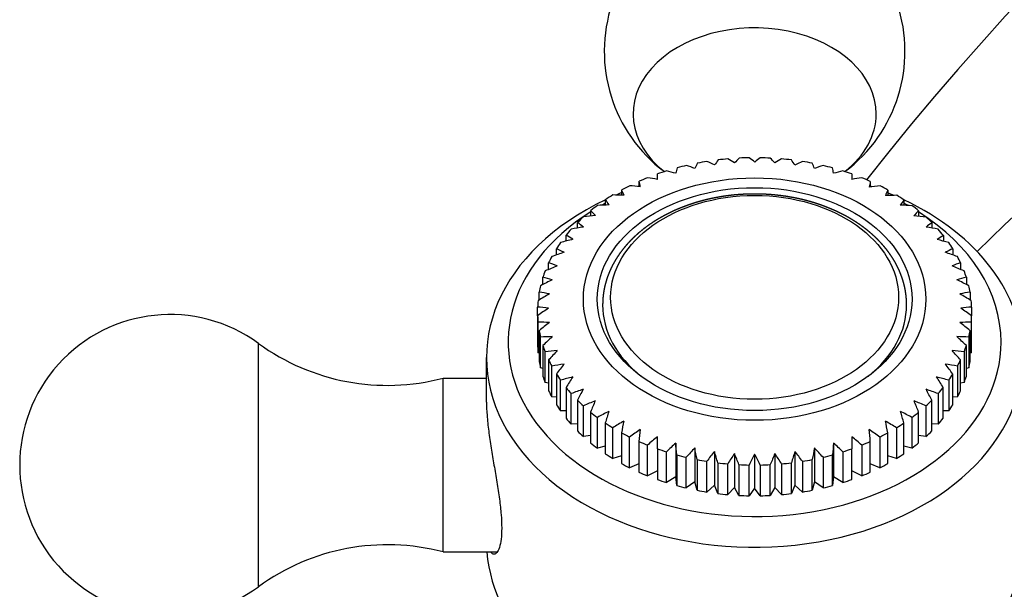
# Model space of a CAD drawing. Header units: millimetres. Extents: x -0.034 to 0.104, y -0.006 to 0.124.
import ezdxf

# ---------------------------------------------------------------- set-up
doc = ezdxf.new("R2010")
doc.units = ezdxf.units.MM
doc.layers.add('BLOCKS', color=3, linetype='Continuous')

msp = doc.modelspace()

# ---------------------------------------------------------------- linework, layer by layer
at = {"layer": 'BLOCKS'}
for p, q in [((-0.004526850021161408, 0.0732565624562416), (-0.004526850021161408, 0.07350332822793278)), ((0.0044296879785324, 0.07350332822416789), (0.0044296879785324, 0.07325306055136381)), ((-0.00536588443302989, 0.07292139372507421), (-0.00536588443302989, 0.07316952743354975)), ((0.005279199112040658, 0.07316486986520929), (0.005279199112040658, 0.07290761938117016)), ((-0.006170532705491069, 0.07252712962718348), (-0.006170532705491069, 0.07277208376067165)), ((0.006083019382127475, 0.07276679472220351), (0.006083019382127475, 0.07251329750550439)), ((-0.006916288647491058, 0.07207519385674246), (-0.006916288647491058, 0.07232071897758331)), ((0.00682778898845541, 0.0723149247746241), (0.00682778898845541, 0.07206126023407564)), ((-0.007595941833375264, 0.07157032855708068), (-0.007595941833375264, 0.07181976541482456)), ((0.007506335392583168, 0.07181361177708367), (0.007506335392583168, 0.07155629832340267)), ((-0.008202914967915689, 0.07101754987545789), (-0.008202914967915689, 0.07127403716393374)), ((0.008112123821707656, 0.07126768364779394), (0.008112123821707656, 0.07101564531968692)), ((-0.00873132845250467, 0.07041677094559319), (-0.00873132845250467, 0.07068878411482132)), ((0.008651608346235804, 0.07066710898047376), (0.008651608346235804, 0.07041217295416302)), ((-0.00918000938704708, 0.069776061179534), (-0.00918000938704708, 0.07006339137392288)), ((0.009082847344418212, 0.07006339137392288), (0.009082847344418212, 0.0697760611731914)), ((-0.00953559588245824, 0.0691103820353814), (-0.00953559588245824, 0.06941662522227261)), ((0.009438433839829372, 0.06941662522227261), (0.009438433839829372, 0.06911038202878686)), ((-0.009799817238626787, 0.06841873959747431), (-0.009799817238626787, 0.06874832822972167)), ((0.00970265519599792, 0.06874832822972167), (0.00970265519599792, 0.06841873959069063)), ((-0.009969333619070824, 0.06770718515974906), (-0.009969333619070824, 0.0680693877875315)), ((0.009872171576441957, 0.0680693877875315), (0.009872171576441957, 0.06770718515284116)), ((-0.01004453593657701, 0.0669798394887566), (-0.01004453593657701, 0.0673820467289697)), ((0.00994737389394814, 0.0673820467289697), (0.00994737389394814, 0.06697983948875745)), ((-0.01004453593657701, 0.06697983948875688), (-0.01004453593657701, 0.06556562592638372)), ((-0.01002427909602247, 0.06527405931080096), (-0.01002427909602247, 0.06668827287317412)), ((0.009927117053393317, 0.06668827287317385), (0.009927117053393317, 0.06527405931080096)), ((0.00994737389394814, 0.06556562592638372), (0.00994737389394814, 0.06697983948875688)), ((-0.009969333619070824, 0.06629249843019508), (-0.009969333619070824, 0.06487828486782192)), ((0.009872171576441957, 0.06487828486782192), (0.009872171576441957, 0.06629249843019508)), ((-0.009907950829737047, 0.06458503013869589), (-0.009907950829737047, 0.06599924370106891)), ((0.009810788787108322, 0.06599924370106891), (0.009810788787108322, 0.06458503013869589)), ((-0.02289858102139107, 0.05451076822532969), (-0.02289858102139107, 0.0657089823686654)), ((-0.009799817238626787, 0.06561355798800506), (-0.009799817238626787, 0.06419934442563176)), ((-0.009696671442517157, 0.0639073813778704), (-0.009696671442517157, 0.06532159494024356)), ((0.009599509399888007, 0.06532159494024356), (0.009599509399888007, 0.0639073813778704)), ((0.00970265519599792, 0.06419934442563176), (0.00970265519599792, 0.06561355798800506)), ((-0.0123985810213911, 0.0630090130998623), (-0.0123985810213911, 0.0650596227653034)), ((-0.009969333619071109, 0.06525659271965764), (-0.01002427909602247, 0.06527405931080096)), ((-0.00953559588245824, 0.06494526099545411), (-0.00953559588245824, 0.0635310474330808)), ((0.009438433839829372, 0.06353104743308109), (0.009438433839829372, 0.06494526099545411)), ((0.009927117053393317, 0.06527405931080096), (0.009872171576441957, 0.06525659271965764)), ((-0.009799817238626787, 0.064559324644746), (-0.009907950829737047, 0.06458503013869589)), ((-0.009392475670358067, 0.06324763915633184), (-0.009392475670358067, 0.06466185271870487)), ((0.0092953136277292, 0.06466185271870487), (0.0092953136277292, 0.06324763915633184)), ((0.009810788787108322, 0.06458503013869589), (0.00970265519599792, 0.064559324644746)), ((-0.01439858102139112, 0.06410987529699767), (-0.01239858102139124, 0.06410987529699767)), ((-0.01439858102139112, 0.05610987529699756), (-0.01439858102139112, 0.06410987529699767)), ((-0.00918000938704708, 0.06429849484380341), (-0.00918000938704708, 0.06288428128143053)), ((-0.008989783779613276, 0.06260011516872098), (-0.008989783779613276, 0.06401432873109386)), ((0.008892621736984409, 0.06401432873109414), (0.008892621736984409, 0.06260011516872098)), ((0.009082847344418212, 0.06288428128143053), (0.009082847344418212, 0.06429849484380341)), ((-0.00953559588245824, 0.06388117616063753), (-0.009696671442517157, 0.0639073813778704)), ((-0.008736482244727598, 0.06367948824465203), (-0.008736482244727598, 0.06226527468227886)), ((0.008639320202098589, 0.06226527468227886), (0.008639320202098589, 0.06367948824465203)), ((0.009599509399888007, 0.0639073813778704), (0.009438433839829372, 0.06388117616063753)), ((-0.00918000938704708, 0.06322830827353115), (-0.009392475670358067, 0.06324763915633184)), ((-0.008497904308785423, 0.06198460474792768), (-0.008497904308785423, 0.06339881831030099)), ((-0.00820928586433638, 0.06309420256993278), (-0.00820928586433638, 0.06167998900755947)), ((0.008112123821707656, 0.06167998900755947), (0.008112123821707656, 0.06309420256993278)), ((0.008400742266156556, 0.06339881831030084), (0.008400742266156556, 0.06198460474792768)), ((0.0092953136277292, 0.06324763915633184), (0.009082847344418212, 0.06322830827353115)), ((-0.008736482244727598, 0.06260011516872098), (-0.008989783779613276, 0.06260011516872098)), ((-0.007932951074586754, 0.06141720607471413), (-0.007932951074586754, 0.0628314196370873)), ((0.00783578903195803, 0.0628314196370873), (0.00783578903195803, 0.06141720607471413)), ((0.008892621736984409, 0.06260011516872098), (0.008639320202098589, 0.06260011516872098)), ((-0.007603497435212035, 0.0625482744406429), (-0.007603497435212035, 0.06113406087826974)), ((-0.007292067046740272, 0.06089169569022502), (-0.007292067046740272, 0.06230590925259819)), ((0.007194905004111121, 0.06230590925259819), (0.007194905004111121, 0.06089169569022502)), ((0.007506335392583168, 0.06113406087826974), (0.007506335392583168, 0.0625482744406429)), ((-0.00820928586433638, 0.0620108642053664), (-0.008497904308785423, 0.06198460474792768)), ((-0.006924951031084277, 0.06204696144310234), (-0.006924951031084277, 0.06063274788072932)), ((-0.00658142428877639, 0.06041313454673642), (-0.00658142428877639, 0.06182734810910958)), ((0.006484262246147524, 0.06182734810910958), (0.006484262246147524, 0.06041313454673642)), ((0.00682778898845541, 0.06063274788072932), (0.00682778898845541, 0.06204696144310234)), ((0.008400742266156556, 0.06198460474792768), (0.008112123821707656, 0.0620108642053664)), ((-0.007603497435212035, 0.06147080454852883), (-0.007932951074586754, 0.06141720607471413)), ((-0.006180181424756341, 0.06159509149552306), (-0.006180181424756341, 0.06018087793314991)), ((-0.005807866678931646, 0.05998613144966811), (-0.005807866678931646, 0.06140034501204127)), ((-0.004526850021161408, 0.06085855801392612), (-0.004526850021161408, 0.06140442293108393)), ((0.004429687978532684, 0.06140442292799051), (0.004429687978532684, 0.06085855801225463)), ((0.005710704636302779, 0.06140034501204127), (0.005710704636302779, 0.05998613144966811)), ((0.006083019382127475, 0.06018087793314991), (0.006083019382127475, 0.06159509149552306)), ((0.00783578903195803, 0.06141720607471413), (0.007506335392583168, 0.06147080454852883)), ((-0.006924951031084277, 0.06097896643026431), (-0.007292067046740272, 0.06089169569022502)), ((-0.005376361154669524, 0.06119701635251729), (-0.005376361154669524, 0.05978280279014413)), ((-0.004984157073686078, 0.05961692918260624), (-0.004984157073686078, 0.06103114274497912)), ((-0.004526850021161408, 0.06085855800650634), (-0.004526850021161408, 0.05944434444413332)), ((-0.003684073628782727, 0.06112256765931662), (-0.003684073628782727, 0.05956055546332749)), ((-0.002806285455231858, 0.06090048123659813), (-0.002806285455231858, 0.05933846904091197)), ((0.002709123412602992, 0.06090048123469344), (0.002709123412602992, 0.05933846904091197)), ((0.00358691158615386, 0.06112256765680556), (0.00358691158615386, 0.05956055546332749)), ((0.0044296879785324, 0.05944434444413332), (0.0044296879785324, 0.06085855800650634)), ((0.004886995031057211, 0.06103114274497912), (0.004886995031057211, 0.05961692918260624)), ((0.005279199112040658, 0.05978280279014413), (0.005279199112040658, 0.06119701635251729)), ((0.007194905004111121, 0.06089169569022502), (0.00682778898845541, 0.06097896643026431)), ((-0.006180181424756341, 0.06054068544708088), (-0.00658142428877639, 0.06041313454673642)), ((-0.004113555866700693, 0.05930623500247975), (-0.004113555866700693, 0.06072044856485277)), ((-0.003634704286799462, 0.06058019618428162), (-0.003634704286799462, 0.0591659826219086)), ((-0.003198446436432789, 0.05905560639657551), (-0.003198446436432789, 0.06046981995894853)), ((-0.00270245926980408, 0.06036343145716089), (-0.00270245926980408, 0.05894921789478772)), ((-0.001901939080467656, 0.06074030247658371), (-0.001901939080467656, 0.05917829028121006)), ((-0.0009797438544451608, 0.06064357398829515), (-0.0009797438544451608, 0.05908156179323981)), ((-4.858102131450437e-05, 0.06061122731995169), (-4.858102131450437e-05, 0.0590492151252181)), ((0.0008825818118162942, 0.06064357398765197), (0.0008825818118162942, 0.05908156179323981)), ((0.00180477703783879, 0.06074030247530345), (0.00180477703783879, 0.05917829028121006)), ((0.00260529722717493, 0.05894921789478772), (0.00260529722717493, 0.06036343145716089)), ((0.003101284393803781, 0.06046981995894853), (0.003101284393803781, 0.05905560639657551)), ((0.003537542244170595, 0.0591659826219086), (0.003537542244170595, 0.06058019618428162)), ((0.004016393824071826, 0.06072044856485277), (0.004016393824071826, 0.05930623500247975)), ((0.006484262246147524, 0.06041313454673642), (0.006083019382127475, 0.06054068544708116)), ((-0.005376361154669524, 0.060161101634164), (-0.005807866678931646, 0.05998613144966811)), ((-0.002253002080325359, 0.05886960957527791), (-0.002253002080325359, 0.06028382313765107)), ((-0.001744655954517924, 0.06021232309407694), (-0.001744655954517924, 0.05879810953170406)), ((-0.001286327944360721, 0.05875003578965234), (-0.001286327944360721, 0.06016424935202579)), ((-0.0007705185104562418, 0.06012832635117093), (-0.0007705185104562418, 0.05871411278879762)), ((-0.0003077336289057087, 0.05869803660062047), (-0.0003077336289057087, 0.06011225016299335)), ((0.000210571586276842, 0.06011225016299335), (0.000210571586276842, 0.05869803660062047)), ((0.0006733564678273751, 0.05871411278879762), (0.0006733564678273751, 0.06012832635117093)), ((0.001189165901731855, 0.06016424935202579), (0.001189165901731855, 0.05875003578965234)), ((0.001647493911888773, 0.05879810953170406), (0.001647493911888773, 0.06021232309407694)), ((0.002155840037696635, 0.06028382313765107), (0.002155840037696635, 0.05886960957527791)), ((0.005710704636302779, 0.05998613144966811), (0.005279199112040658, 0.060161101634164)), ((-0.004526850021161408, 0.05984241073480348), (-0.004984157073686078, 0.05961692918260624)), ((-0.003684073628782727, 0.05956055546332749), (-0.004113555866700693, 0.05930623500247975)), ((-0.003634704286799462, 0.0591659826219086), (-0.003684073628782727, 0.05956055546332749)), ((0.00358691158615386, 0.05956055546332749), (0.003537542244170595, 0.0591659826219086)), ((0.004016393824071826, 0.05930623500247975), (0.00358691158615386, 0.05956055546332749)), ((0.004886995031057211, 0.05961692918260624), (0.0044296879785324, 0.05984241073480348)), ((-0.002806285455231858, 0.05933846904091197), (-0.003198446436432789, 0.05905560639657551)), ((-0.00270245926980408, 0.05894921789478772), (-0.002806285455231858, 0.05933846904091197)), ((-0.001901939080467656, 0.05917829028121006), (-0.002253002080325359, 0.05886960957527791)), ((-0.001744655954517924, 0.05879810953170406), (-0.001901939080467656, 0.05917829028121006)), ((-0.0009797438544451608, 0.05908156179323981), (-0.001286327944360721, 0.05875003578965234)), ((-0.0007705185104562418, 0.05871411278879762), (-0.0009797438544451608, 0.05908156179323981)), ((-4.858102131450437e-05, 0.0590492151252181), (-0.0003077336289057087, 0.05869803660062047)), ((0.000210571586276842, 0.05869803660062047), (-4.858102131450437e-05, 0.0590492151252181)), ((0.0008825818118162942, 0.05908156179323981), (0.0006733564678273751, 0.05871411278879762)), ((0.001189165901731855, 0.05875003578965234), (0.0008825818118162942, 0.05908156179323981)), ((0.00180477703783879, 0.05917829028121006), (0.001647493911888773, 0.05879810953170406)), ((0.002155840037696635, 0.05886960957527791), (0.00180477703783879, 0.05917829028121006)), ((0.002709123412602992, 0.05933846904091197), (0.00260529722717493, 0.05894921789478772)), ((0.003101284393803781, 0.05905560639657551), (0.002709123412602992, 0.05933846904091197)), ((-0.01439858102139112, 0.05610987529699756), (-0.01190258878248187, 0.05610987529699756))]:
    msp.add_line(p, q, dxfattribs=at)
for centre, radius, start, end in [((0.1126072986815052, -0.01168055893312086), 0.137, 98.05336427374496, 141.6933646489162), ((0.07678115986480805, 0.002064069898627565), 0.09507942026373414, 100.6685524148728, 134.4514175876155), ((-4.858102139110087e-05, 0.07914872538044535), 0.006924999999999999, 306.9085593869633, 233.0914406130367), ((-0.02697358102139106, 0.06010987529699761), 0.006925, 53.95307380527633, 306.0469261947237), ((-0.01696414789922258, 0.0738629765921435), 0.01008489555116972, 233.9530738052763, 284.7378557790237), ((-0.01696414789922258, 0.04635677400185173), 0.01008489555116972, 75.26214422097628, 126.0469261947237)]:
    msp.add_arc(centre, radius, start, end, dxfattribs=at)
for centre, major_axis, ratio, start_param, end_param in [((-4.858102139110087e-05, 0.07626726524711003), (-0.005599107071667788, -4.885760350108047e-18), 0.7071067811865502, 3.141592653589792, 7.017969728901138), ((-4.858102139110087e-05, 0.07626726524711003), (-0.005599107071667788, -4.885760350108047e-18), 0.7071067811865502, 2.406808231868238, 3.141592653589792), ((-0.00435660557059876, 0.051337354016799), (-0.003291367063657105, -0.02467909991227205), 0.1310559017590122, 3.566399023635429, 3.59055543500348), ((-4.858102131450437e-05, 0.06718094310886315), (-0.01, -1.745192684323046e-17), 0.7071067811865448, 4.933696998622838, 4.979785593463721), ((0.003382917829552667, 0.0527141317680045), (-0.01230562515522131, 0.02164004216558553), 0.4431336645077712, 5.719202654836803, 5.743335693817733), ((-0.004256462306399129, 0.05163322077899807), (-0.005043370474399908, -0.02438141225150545), 0.1985325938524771, 3.57818731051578, 3.602293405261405), ((-4.858102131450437e-05, 0.06718094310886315), (-0.01, -1.745192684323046e-17), 0.7071067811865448, 4.835451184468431, 4.881638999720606), ((0.003637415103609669, 0.05246715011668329), (-0.010447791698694, 0.0225955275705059), 0.3869896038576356, 5.754134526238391, 5.778216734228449), ((-0.004115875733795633, 0.05192076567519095), (-0.006817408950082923, -0.02394595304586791), 0.2640973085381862, 3.595195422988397, 3.619250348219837), ((-4.858102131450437e-05, 0.06718094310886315), (-0.01, -1.745192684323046e-17), 0.7071067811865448, 4.737215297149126, 4.783503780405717), ((0.003856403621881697, 0.05220365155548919), (-0.008617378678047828, 0.02335487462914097), 0.3271186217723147, 5.783159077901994, 5.806679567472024), ((-0.003944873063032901, 0.05220044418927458), (-0.008617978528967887, -0.02335650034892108), 0.3271186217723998, 3.617918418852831, 3.641425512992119), ((-4.858102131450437e-05, 0.06718094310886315), (-0.01, -1.745192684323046e-17), 0.7071067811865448, 4.640132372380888, 4.6864708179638), ((0.004028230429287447, 0.05192347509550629), (-0.006816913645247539, 0.02394421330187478), 0.2640973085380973, 5.805377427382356, 5.829394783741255), ((-0.003726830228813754, 0.05246356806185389), (-0.01044847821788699, -0.02259701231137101), 0.3869896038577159, 3.646391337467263, 3.67040869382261), ((-4.858102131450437e-05, 0.06718094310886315), (-0.01, -1.745192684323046e-17), 0.7071067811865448, 4.541957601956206, 4.588296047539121), ((0.004169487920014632, 0.05163532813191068), (-0.005042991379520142, 0.02437957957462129), 0.1985325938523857, 5.822379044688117, 5.84639640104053), ((-0.003473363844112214, 0.05271031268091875), (-0.01230637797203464, -0.02164136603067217), 0.4431336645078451, 3.681284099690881, 3.705301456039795), ((-4.858102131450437e-05, 0.06718094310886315), (-0.01, -1.745192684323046e-17), 0.7071067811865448, 4.443782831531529, 4.490121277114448), ((0.004270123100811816, 0.05133877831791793), (-0.003291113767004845, 0.02467720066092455), 0.1310559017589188, 5.834162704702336, 5.858180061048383), ((-4.858102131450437e-05, 0.06718094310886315), (-0.01, -1.745192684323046e-17), 0.7071067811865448, 5.130215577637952, 5.17672240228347), ((0.002777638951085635, 0.05314918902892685), (-0.01606061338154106, 0.01902077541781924), 0.5421193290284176, 5.627917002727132, 5.652147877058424), ((-0.004415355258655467, 0.05103599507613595), (-0.001554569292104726, -0.02484905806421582), 0.06231706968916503, 3.559607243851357, 3.583812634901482), ((-4.858102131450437e-05, 0.06718094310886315), (-0.01, -1.745192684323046e-17), 0.7071067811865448, 5.031952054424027, 5.077943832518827), ((0.003095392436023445, 0.05294221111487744), (-0.01418242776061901, 0.02045934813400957), 0.4950101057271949, 5.67731498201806, 5.701497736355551), ((-0.003186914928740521, 0.05293830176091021), (-0.01418322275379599, -0.02046049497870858), 0.4950101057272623, 3.723135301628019, 3.747152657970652), ((-4.858102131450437e-05, 0.06718094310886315), (-0.01, -1.745192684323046e-17), 0.7071067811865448, 4.345608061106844, 4.391946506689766), ((0.004329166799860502, 0.05103668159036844), (-0.001554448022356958, 0.02484711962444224), 0.06231706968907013, 5.840951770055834, 5.86496912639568), ((-0.002870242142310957, 0.05314533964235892), (-0.0160614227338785, -0.01902173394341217), 0.5421193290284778, 3.772499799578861, 3.796517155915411), ((-4.858102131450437e-05, 0.06718094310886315), (-0.01, -1.745192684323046e-17), 0.7071067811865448, 4.2480555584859, 4.293771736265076), ((-4.858102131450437e-05, 0.06718094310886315), (-0.01, -1.745192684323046e-17), 0.7071067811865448, 5.227863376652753, 5.27303135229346), ((-0.004581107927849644, 0.05047925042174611), (0.001552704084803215, -0.02481924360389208), 0.0623170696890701, 2.695922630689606, 2.720462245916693), ((0.002420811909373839, 0.05326693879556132), (-0.01773609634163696, 0.01749005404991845), 0.5800198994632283, 5.578896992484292, 5.602481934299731), ((-0.002514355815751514, 0.05326326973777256), (-0.01773687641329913, -0.01749082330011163), 0.5800198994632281, 3.822182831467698, 3.846085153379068), ((-4.858102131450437e-05, 0.06718094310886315), (-0.01, -1.745192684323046e-17), 0.7071067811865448, 4.150509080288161, 4.196213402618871), ((0.004494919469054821, 0.05047856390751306), (0.001552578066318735, 0.02481722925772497), 0.06231706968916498, 0.4213421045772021, 0.446750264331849), ((-4.858102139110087e-05, 0.0650596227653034), (0.01235, 1.077656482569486e-17), 0.7071067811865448, 2.089442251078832, 2.114253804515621), ((-4.858102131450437e-05, 0.06718094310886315), (-0.01, -1.745192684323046e-17), 0.7071067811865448, 5.325521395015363, 5.371222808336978), ((-0.004520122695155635, 0.05016645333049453), (0.003287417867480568, -0.02464948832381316), 0.1310559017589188, 2.689088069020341, 2.713670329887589), ((0.002056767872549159, 0.05335887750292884), (-0.01935819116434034, 0.01569901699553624), 0.613406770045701, 5.521951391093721, 5.546041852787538), ((-4.858102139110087e-05, 0.0650596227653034), (0.01235, 1.077656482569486e-17), 0.7071067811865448, 2.015899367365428, 2.019956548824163), ((-0.002140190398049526, 0.05334193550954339), (-0.01936182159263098, -0.015701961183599), 0.6134067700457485, 3.878255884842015, 3.903143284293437), ((-4.858102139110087e-05, 0.0650596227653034), (0.01235, 1.077656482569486e-17), 0.7071067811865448, 1.118646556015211, 1.12475318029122), ((-4.858102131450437e-05, 0.06718094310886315), (-0.01, -1.745192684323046e-17), 0.7071067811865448, 4.052334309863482, 4.096210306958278), ((0.004433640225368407, 0.05016502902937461), (0.003287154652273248, 0.02464751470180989), 0.1310559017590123, 0.4281311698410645, 0.4535393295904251), ((-4.858102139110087e-05, 0.0650596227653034), (0.01235, 1.077656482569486e-17), 0.7071067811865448, 1.024389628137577, 1.051250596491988), ((-4.858102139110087e-05, 0.0650596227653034), (0.01235, 1.077656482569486e-17), 0.7071067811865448, 2.160469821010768, 6.283185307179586), ((-4.858102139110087e-05, 0.06576672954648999), (-0.01135, -9.903968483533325e-18), 0.7071067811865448, 5.362260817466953, 5.380176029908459), ((-4.858102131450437e-05, 0.06718094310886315), (-0.01, -1.745192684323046e-17), 0.7071067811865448, 5.423802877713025, 5.469426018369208), ((-0.00441616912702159, 0.0498593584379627), (0.005037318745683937, -0.02435215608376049), 0.1985325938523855, 2.677260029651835, 2.701881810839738), ((0.001686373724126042, 0.05349167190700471), (-0.02103300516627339, 0.01337234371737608), 0.6449311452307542, 5.449442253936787, 5.473573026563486), ((-0.001772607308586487, 0.05347448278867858), (-0.02103681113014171, -0.01337476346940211), 0.6449311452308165, 3.950741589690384, 3.975628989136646), ((-4.858102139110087e-05, 0.06576672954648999), (-0.01135, -9.903968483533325e-18), 0.7071067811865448, 4.140136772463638, 4.141679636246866), ((-4.858102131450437e-05, 0.06718094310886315), (-0.01, -1.745192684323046e-17), 0.7071067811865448, 3.954159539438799, 3.998035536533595), ((0.004329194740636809, 0.04985725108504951), (0.005036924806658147, 0.02435025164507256), 0.1985325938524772, 0.4399148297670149, 0.4653229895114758), ((-4.858102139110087e-05, 0.0650596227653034), (0.01235, 1.077656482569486e-17), 0.7071067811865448, 5.89897085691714e-16, 0.9802786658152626), ((-4.858102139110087e-05, 0.06576672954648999), (-0.01135, -9.903968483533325e-18), 0.7071067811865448, 4.041643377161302, 4.061558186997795), ((-4.858102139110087e-05, 0.06576672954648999), (-0.01135, -9.903968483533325e-18), 0.7071067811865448, 5.439836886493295, 9.42477796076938), ((-4.858102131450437e-05, 0.06718094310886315), (-0.01, -1.745192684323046e-17), 0.7071067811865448, 5.522089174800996, 5.56764070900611), ((-0.004270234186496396, 0.04956090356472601), (0.006809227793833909, -0.02391721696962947), 0.2640973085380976, 2.660215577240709, 2.684873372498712), ((0.001299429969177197, 0.05359810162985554), (-0.02250962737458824, 0.01070196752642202), 0.6702444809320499, 5.368784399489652, 5.392952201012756), ((-0.001388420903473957, 0.05358091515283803), (-0.02251354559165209, -0.0107038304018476), 0.6702444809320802, 4.031380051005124, 4.056267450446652), ((-4.858102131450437e-05, 0.06718094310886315), (-0.01, -1.745192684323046e-17), 0.7071067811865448, 3.855984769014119, 3.899860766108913), ((0.004182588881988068, 0.04955819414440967), (0.006808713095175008, 0.02391540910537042), 0.264097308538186, 0.456916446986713, 0.4823246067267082), ((-4.858102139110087e-05, 0.06576672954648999), (-0.01135, -9.903968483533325e-18), 0.7071067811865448, 3.141592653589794, 3.984049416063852), ((-4.858102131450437e-05, 0.06718094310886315), (-0.01, -1.745192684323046e-17), 0.7071067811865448, 5.620379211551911, 5.665866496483), ((-0.004083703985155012, 0.04927394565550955), (0.008608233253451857, -0.02333008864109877), 0.3271186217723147, 2.637639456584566, 2.662329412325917), ((0.0008996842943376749, 0.05367715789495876), (-0.02370129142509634, 0.007711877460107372), 0.6891029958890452, 5.280852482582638, 5.305053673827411), ((-0.0009913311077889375, 0.0536602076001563), (-0.02370524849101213, -0.0077131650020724), 0.6891029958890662, 4.11929680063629, 4.14418420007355), ((0.003995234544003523, 0.04927073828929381), (0.008607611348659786, 0.02332840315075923), 0.3271186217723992, 0.4794516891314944, 0.5037091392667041), ((-4.858102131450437e-05, 0.06718094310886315), (-0.01, -1.745192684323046e-17), 0.7071067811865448, 3.75780999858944, 3.801685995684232), ((-4.858102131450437e-05, 0.06718094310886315), (-0.01, -1.745192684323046e-17), 0.7071067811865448, 5.718671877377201, 5.764102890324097), ((0.000491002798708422, 0.05372809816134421), (-0.02452187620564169, 0.004462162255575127), 0.7013250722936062, 5.187202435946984, 5.211433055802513), ((-0.0005879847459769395, 0.05372710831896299), (-0.02452211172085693, -0.004462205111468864), 0.7013250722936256, 4.213320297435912, 4.237110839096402), ((-4.858102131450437e-05, 0.06718094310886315), (-0.01, -1.745192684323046e-17), 0.7071067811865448, 3.657148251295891, 3.705950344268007), ((-4.858102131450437e-05, 0.06718094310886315), (-0.01, -1.745192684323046e-17), 0.7071067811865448, 5.8188518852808, 5.863317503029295), ((-4.858103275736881e-05, 0.05392942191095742), (-0.02488082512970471, -4.342183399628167e-17), 0.7071067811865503, 5.055364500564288, 5.079972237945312), ((-0.00385835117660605, 0.04900123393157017), (0.01043662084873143, -0.02257136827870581), 0.3869896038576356, 2.609128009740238, 2.633845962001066), ((0.003787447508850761, 0.04898909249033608), (0.01043420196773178, 0.02256613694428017), 0.3869896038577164, 0.5083516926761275, 0.53150633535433), ((-4.858103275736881e-05, 0.05392942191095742), (-0.02488082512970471, -7.318772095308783e-17), 0.7071067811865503, 4.344805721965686, 4.367813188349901), ((-4.858102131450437e-05, 0.06718094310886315), (-0.01, -1.745192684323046e-17), 0.7071067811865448, 3.561460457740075, 3.605926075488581), ((-0.0006516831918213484, 0.05407716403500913), (-0.02443376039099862, -0.004446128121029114), 0.7013250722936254, 4.923706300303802, 4.948217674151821), ((-0.003603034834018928, 0.04874156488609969), (0.01229157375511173, -0.02161533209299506), 0.4431336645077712, 2.574517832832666, 2.59877528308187), ((0.003505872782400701, 0.04874156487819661), (0.0122915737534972, 0.02161533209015), 0.4431336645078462, 0.5428173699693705, 0.5670748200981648), ((0.0005545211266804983, 0.05407716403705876), (-0.02443376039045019, 0.004446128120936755), 0.7013250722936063, 4.476560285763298, 4.501071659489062), ((-4.858102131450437e-05, 0.06718094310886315), (-0.01, -1.745192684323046e-17), 0.7071067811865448, 5.918930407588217, 5.961492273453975), ((-0.003305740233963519, 0.0485049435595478), (0.01416616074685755, -0.02043588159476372), 0.4950101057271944, 2.53266663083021, 2.556924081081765), ((0.003208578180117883, 0.04850494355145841), (0.01416616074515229, 0.02043588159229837), 0.4950101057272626, 0.5846685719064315, 0.6089260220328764), ((-4.858102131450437e-05, 0.06718094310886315), (-0.01, -1.745192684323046e-17), 0.7071067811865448, 3.463285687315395, 3.505847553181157), ((-4.858102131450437e-05, 0.06718094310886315), (-0.01, -1.745192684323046e-17), 0.7071067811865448, 6.017105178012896, 6.059667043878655), ((-0.001108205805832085, 0.05401940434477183), (-0.02361629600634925, -0.007684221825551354), 0.6891029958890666, 4.830067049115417, 4.854578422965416), ((0.001011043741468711, 0.05401940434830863), (-0.02361629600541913, 0.007684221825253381), 0.6891029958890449, 4.570199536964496, 4.594710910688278), ((-4.858102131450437e-05, 0.06718094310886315), (-0.01, -1.745192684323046e-17), 0.7071067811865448, 3.365110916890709, 3.407672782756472), ((-0.001554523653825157, 0.05393028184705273), (-0.02242906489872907, -0.01066366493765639), 0.6702444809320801, 4.742150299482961, 4.766661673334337), ((-0.002977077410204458, 0.04829006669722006), (0.01604210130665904, -0.01899885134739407), 0.5421193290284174, 2.483302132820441, 2.507559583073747), ((0.002879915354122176, 0.04829006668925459), (0.01604210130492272, 0.01899885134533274), 0.5421193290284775, 0.6340330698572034, 0.6582905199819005), ((0.001457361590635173, 0.05393028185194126), (-0.02242906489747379, 0.01066366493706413), 0.6702444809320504, 4.65811628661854, 4.682627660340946), ((-4.858102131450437e-05, 0.06718094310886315), (-0.01, -1.745192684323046e-17), 0.7071067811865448, 6.115279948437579, 6.157207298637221), ((-0.002704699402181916, 0.04806932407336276), (0.01769423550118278, -0.01744877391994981), 0.5800198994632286, 2.430368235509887, 2.454750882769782), ((0.002607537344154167, 0.04806932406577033), (0.01769423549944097, 0.01744877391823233), 0.5800198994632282, 0.6868417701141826, 0.711224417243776), ((-4.858102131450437e-05, 0.06718094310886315), (-0.01, -1.745192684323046e-17), 0.7071067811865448, 3.267570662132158, 3.309498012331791), ((-4.858102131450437e-05, 0.06718094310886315), (-0.01, -1.745192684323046e-17), 0.7071067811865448, 6.213454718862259, 6.254741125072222), ((-0.001986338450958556, 0.05381065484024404), (-0.02095787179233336, -0.01332457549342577), 0.6449311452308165, 4.661511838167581, 4.68602321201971), ((0.001889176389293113, 0.05381065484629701), (-0.02095787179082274, 0.01332457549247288), 0.6449311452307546, 4.738754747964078, 4.76326612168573), ((-4.858102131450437e-05, 0.06718094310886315), (-0.01, -1.745192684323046e-17), 0.7071067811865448, 3.170036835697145, 3.211323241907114), ((-0.002399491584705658, 0.04786393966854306), (0.01928916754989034, -0.01564304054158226), 0.6134067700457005, 2.370657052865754, 2.395168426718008), ((-0.002399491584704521, 0.05366167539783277), (-0.01928916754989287, -0.01564304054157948), 0.6134067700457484, 4.589026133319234, 4.613537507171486), ((-4.858102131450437e-05, 0.06748662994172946), (0.007000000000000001, 2.443269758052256e-17), 0.7071067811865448, 3.141592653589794, 3.87014682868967), ((-4.858102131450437e-05, 0.06748662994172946), (0.007000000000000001, 2.443269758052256e-17), 0.7071067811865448, 5.554631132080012, 6.283185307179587), ((0.002302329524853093, 0.04786393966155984), (0.01928916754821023, 0.0156430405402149), 0.6134067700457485, 0.7464242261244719, 0.7709355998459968), ((0.00230232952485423, 0.05366167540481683), (-0.01928916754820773, 0.01564304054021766), 0.6134067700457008, 4.811240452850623, 4.83575182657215), ((-4.858102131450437e-05, 0.06718094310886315), (-0.01, -1.745192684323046e-17), 0.7071067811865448, 0.02844418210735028, 0.06973058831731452), ((-0.001986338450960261, 0.04771496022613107), (0.02095787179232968, -0.01332457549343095), 0.6449311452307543, 2.298171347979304, 2.322682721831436), ((-0.002704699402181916, 0.0534562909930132), (-0.01769423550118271, -0.0174487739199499), 0.5800198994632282, 4.532847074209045, 4.557229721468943), ((0.001889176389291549, 0.04771496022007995), (0.02095787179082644, 0.01332457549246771), 0.6449311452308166, 0.8189099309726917, 0.8434213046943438), ((0.002607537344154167, 0.05345629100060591), (-0.01769423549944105, 0.01744877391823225), 0.5800198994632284, 4.86754823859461, 4.891930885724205), ((-4.858102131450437e-05, 0.06718094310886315), (-0.01, -1.745192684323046e-17), 0.7071067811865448, 3.071862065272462, 3.113148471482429), ((-4.858102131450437e-05, 0.06718094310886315), (-0.01, -1.745192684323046e-17), 0.7071067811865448, 0.1259780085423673, 0.1679053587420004), ((-4.858102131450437e-05, 0.06718094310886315), (-0.01, -1.745192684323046e-17), 0.7071067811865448, 2.973687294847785, 3.015614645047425), ((-0.00155452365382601, 0.04759533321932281), (0.02242906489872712, -0.01066366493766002), 0.6702444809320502, 2.21753288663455, 2.242044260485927), ((-0.002977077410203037, 0.05323554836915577), (-0.01604210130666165, -0.01899885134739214), 0.5421193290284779, 4.483378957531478, 4.507636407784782), ((0.002879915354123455, 0.0532355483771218), (-0.01604210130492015, 0.01899885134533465), 0.5421193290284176, 4.917141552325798, 4.941399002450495), ((0.001457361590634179, 0.04759533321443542), (0.02242906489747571, 0.01066366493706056), 0.6702444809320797, 0.8995483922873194, 0.9240597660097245), ((-4.858102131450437e-05, 0.06576672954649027), (-0.01, -1.745192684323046e-17), 0.7071067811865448, 0.02844418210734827, 0.06973058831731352), ((-4.858102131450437e-05, 0.06718094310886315), (-0.01, -1.745192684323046e-17), 0.7071067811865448, 0.2235182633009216, 0.2660801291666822), ((-0.00110820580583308, 0.04750621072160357), (0.02361629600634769, -0.007684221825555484), 0.6891029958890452, 2.129616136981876, 2.154127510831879), ((-0.003305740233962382, 0.05302067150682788), (-0.01416616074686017, -0.02043588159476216), 0.4950101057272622, 4.434014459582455, 4.458271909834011), ((0.00320857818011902, 0.05302067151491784), (-0.01416616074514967, 0.02043588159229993), 0.4950101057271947, 4.966506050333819, 4.990763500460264), ((0.001011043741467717, 0.04750621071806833), (0.0236162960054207, 0.007684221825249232), 0.6891029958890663, 0.9874651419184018, 1.01197651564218), ((-4.858102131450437e-05, 0.06718094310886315), (-0.01, -1.745192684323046e-17), 0.7071067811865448, 2.875512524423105, 2.918074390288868), ((-4.858102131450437e-05, 0.06576672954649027), (-0.01, -1.745192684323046e-17), 0.7071067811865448, 3.071862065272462, 3.113148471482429), ((-4.858102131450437e-05, 0.06576672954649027), (-0.01, -1.745192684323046e-17), 0.7071067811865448, 0.1259780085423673, 0.1679053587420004), ((-4.858102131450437e-05, 0.06718094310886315), (-0.01, -1.745192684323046e-17), 0.7071067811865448, 0.3216930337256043, 0.3642548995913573), ((-4.858102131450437e-05, 0.06718094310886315), (-0.01, -1.745192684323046e-17), 0.7071067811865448, 2.77733775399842, 2.819899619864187), ((-4.858102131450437e-05, 0.06576672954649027), (-0.01, -1.745192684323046e-17), 0.7071067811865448, 2.973687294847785, 3.015614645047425), ((-0.0006516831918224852, 0.04744845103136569), (0.02443376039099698, -0.004446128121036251), 0.7013250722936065, 2.035976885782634, 2.060488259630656), ((-0.003603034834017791, 0.05278405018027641), (-0.01229157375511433, -0.02161533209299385), 0.4431336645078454, 4.392163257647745, 4.416420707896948), ((0.00350587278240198, 0.05278405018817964), (-0.01229157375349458, 0.02161533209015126), 0.4431336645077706, 5.008357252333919, 5.032614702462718), ((0.0005545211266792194, 0.04744845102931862), (0.02443376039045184, 0.004446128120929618), 0.7013250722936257, 1.081104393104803, 1.105615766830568), ((-4.858102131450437e-05, 0.06576672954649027), (-0.01, -1.745192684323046e-17), 0.7071067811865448, 0.2235182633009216, 0.2660801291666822), ((-4.858102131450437e-05, 0.06718094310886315), (-0.01, -1.745192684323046e-17), 0.7071067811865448, 0.4198678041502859, 0.4643334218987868), ((-4.858103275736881e-05, 0.04759619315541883), (0.02488082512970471, 4.342183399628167e-17), 0.7071067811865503, 1.914243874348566, 1.938379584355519), ((-0.003866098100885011, 0.05252796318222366), (-0.01043590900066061, -0.0225698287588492), 0.3869896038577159, 4.357270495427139, 4.381527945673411), ((0.003768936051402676, 0.05252796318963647), (-0.01043590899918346, 0.02256982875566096), 0.3869896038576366, 5.043250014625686, 5.067507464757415), ((-4.858103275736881e-05, 0.04759619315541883), (0.02488082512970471, 4.342183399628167e-17), 0.7071067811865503, 1.203213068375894, 1.227348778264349), ((-4.858102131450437e-05, 0.06718094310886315), (-0.01, -1.745192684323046e-17), 0.7071067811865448, 2.677259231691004, 2.721724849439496), ((-4.858102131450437e-05, 0.06576672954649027), (-0.01, -1.745192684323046e-17), 0.7071067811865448, 2.875512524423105, 2.918074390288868), ((-4.858102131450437e-05, 0.06576672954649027), (-0.01, -1.745192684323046e-17), 0.7071067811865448, 0.3216930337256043, 0.3642548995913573), ((-4.858102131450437e-05, 0.06718094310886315), (-0.01, -1.745192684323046e-17), 0.7071067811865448, 0.518042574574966, 0.5643576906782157), ((0.0004908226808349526, 0.04779850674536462), (0.02452211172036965, 0.004462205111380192), 0.7013250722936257, 1.792211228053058, 1.816001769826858), ((-0.004092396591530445, 0.05225487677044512), (-0.008607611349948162, -0.02332840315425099), 0.3271186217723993, 4.32879757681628, 4.353055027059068), ((0.003995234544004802, 0.05225487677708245), (-0.008607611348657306, 0.02332840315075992), 0.3271186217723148, 5.071722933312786, 5.095980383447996), ((-0.0005879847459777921, 0.04779850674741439), (0.02452211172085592, -0.004462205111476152), 0.7013250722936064, 1.32559088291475, 1.349381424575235), ((-4.858102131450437e-05, 0.06718094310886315), (-0.01, -1.745192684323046e-17), 0.7071067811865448, 2.577234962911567, 2.62355007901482), ((-4.858102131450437e-05, 0.06576672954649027), (-0.01, -1.745192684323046e-17), 0.7071067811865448, 2.77733775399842, 2.819899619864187), ((-4.858102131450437e-05, 0.06718094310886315), (-0.01, -1.745192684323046e-17), 0.7071067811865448, 0.6162173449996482, 0.6625324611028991), ((0.0008991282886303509, 0.04785016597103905), (0.02370169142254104, 0.007712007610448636), 0.6891029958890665, 1.698571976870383, 1.722362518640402), ((-0.004279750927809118, 0.05196742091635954), (-0.006808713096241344, -0.0239154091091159), 0.264097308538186, 4.306262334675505, 4.330519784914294), ((0.004182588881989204, 0.05196742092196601), (-0.006808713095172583, 0.02391540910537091), 0.2640973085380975, 5.094258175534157, 5.118515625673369), ((-0.000996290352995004, 0.04785016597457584), (0.02370169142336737, -0.007712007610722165), 0.6891029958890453, 1.41923013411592, 1.443020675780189), ((-4.858102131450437e-05, 0.06718094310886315), (-0.01, -1.745192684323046e-17), 0.7071067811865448, 2.479060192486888, 2.525375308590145), ((-4.858102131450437e-05, 0.06576672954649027), (-0.01, -1.745192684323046e-17), 0.7071067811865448, 0.4198678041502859, 0.4643334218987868), ((-4.858102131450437e-05, 0.06576672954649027), (-0.01, -1.745192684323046e-17), 0.7071067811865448, 2.677259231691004, 2.721724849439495), ((-4.858102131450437e-05, 0.06576672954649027), (-0.01, -1.745192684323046e-17), 0.7071067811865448, 0.518042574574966, 0.5643576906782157), ((-4.858102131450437e-05, 0.06718094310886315), (-0.01, -1.745192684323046e-17), 0.7071067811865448, 0.7143921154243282, 0.7607072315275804), ((0.001298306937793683, 0.04792987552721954), (0.02251016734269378, 0.01070222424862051), 0.6702444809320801, 1.61065522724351, 1.634445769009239), ((-0.004426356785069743, 0.051668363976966), (-0.005036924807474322, -0.02435025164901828), 0.1985325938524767, 4.289260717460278, 4.313518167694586), ((0.001684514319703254, 0.0480368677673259), (0.02103365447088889, 0.01337275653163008), 0.6449311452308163, 1.530016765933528, 1.553807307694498), ((-0.004530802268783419, 0.05136058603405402), (-0.003287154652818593, -0.02464751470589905), 0.1310559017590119, 4.277477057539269, 4.301734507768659), ((-0.001781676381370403, 0.04803686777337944), (0.02103365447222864, -0.0133727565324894), 0.6449311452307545, 1.587785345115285, 1.6115758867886), ((0.004433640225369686, 0.05136058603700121), (-0.003287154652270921, 0.02464751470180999), 0.1310559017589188, 5.123043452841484, 5.147300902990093), ((0.004329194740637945, 0.05166836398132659), (-0.005036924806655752, 0.02435025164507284), 0.1985325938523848, 5.11125979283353, 5.135517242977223), ((-0.001395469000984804, 0.04792987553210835), (0.02251016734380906, -0.01070222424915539), 0.67024448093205, 1.507146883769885, 1.530937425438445), ((-4.858102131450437e-05, 0.06718094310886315), (-0.01, -1.745192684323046e-17), 0.7071067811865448, 2.380885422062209, 2.427200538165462), ((-4.858102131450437e-05, 0.06576672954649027), (-0.01, -1.745192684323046e-17), 0.7071067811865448, 2.577234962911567, 2.62355007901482), ((-4.858102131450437e-05, 0.06576672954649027), (-0.01, -1.745192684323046e-17), 0.7071067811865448, 0.6162173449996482, 0.6625324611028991), ((-4.858102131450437e-05, 0.06718094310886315), (-0.01, -1.745192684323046e-17), 0.7071067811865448, 0.8125668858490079, 0.8588820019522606), ((0.00205403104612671, 0.04817011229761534), (0.01935891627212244, 0.01569960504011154), 0.6134067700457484, 1.457531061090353, 1.481321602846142), ((-0.004592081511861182, 0.05104705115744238), (-0.001552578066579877, -0.02481722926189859), 0.06231706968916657, 4.270687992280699, 4.294945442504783), ((0.004494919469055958, 0.05104705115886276), (-0.00155257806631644, 0.02481722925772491), 0.06231706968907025, 5.129832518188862, 5.154089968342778), ((-0.002151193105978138, 0.04817011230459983), (0.01935891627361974, -0.01569960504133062), 0.6134067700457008, 1.660271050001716, 1.684061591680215), ((-4.858102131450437e-05, 0.06718094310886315), (-0.01, -1.745192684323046e-17), 0.7071067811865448, 2.282710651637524, 2.329025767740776), ((-4.858102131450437e-05, 0.06576672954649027), (-0.01, -1.745192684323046e-17), 0.7071067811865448, 2.479060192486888, 2.525375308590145), ((-4.858102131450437e-05, 0.06718094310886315), (-0.01, -1.745192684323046e-17), 0.7071067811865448, 0.9107416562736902, 0.9570567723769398), ((0.002417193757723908, 0.04826234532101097), (0.0177368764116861, 0.01749082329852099), 0.5800198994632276, 1.397986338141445, 1.42188866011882), ((-0.002514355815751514, 0.04826234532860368), (0.01773687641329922, -0.01749082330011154), 0.5800198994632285, 1.719703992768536, 1.743606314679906), ((-4.858102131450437e-05, 0.06718094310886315), (-0.01, -1.745192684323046e-17), 0.7071067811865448, 2.184535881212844, 2.230850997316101), ((-4.858102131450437e-05, 0.06576672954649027), (-0.01, -1.745192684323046e-17), 0.7071067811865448, 0.7143921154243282, 0.7607072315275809), ((-4.858102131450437e-05, 0.06718094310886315), (-0.01, -1.745192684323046e-17), 0.7071067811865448, 1.008916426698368, 1.05462074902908), ((-4.858102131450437e-05, 0.06718094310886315), (-0.01, -1.745192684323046e-17), 0.7071067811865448, 1.106462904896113, 1.152179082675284), ((0.002773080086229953, 0.04838027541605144), (0.01606142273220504, 0.0190217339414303), 0.542119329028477, 1.345152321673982, 1.36916967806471), ((-0.004426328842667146, 0.05048893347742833), (0.001554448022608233, -0.02484711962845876), 0.06231706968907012, 1.985113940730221, 2.009131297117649), ((0.003089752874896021, 0.04858731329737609), (0.01418322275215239, 0.02046049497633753), 0.4950101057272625, 1.295787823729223, 1.319805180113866), ((-0.004367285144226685, 0.05018683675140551), (0.003291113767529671, -0.02467720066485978), 0.1310559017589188, 1.978324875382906, 2.002342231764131), ((0.004270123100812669, 0.05018683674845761), (0.003291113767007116, 0.02467720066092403), 0.1310559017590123, 1.139250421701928, 1.163267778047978), ((-0.003186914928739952, 0.04858731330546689), (0.01418322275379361, -0.02046049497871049), 0.4950101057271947, 1.821787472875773, 1.845804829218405), ((0.004329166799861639, 0.05048893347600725), (0.001554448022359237, 0.02484711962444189), 0.06231706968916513, 1.132461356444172, 1.156478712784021), ((-0.002870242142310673, 0.04838027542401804), (0.01606142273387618, -0.01902173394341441), 0.5421193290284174, 1.772422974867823, 1.796440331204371), ((-4.858102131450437e-05, 0.06718094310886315), (-0.01, -1.745192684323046e-17), 0.7071067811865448, 1.989413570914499, 2.035129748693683), ((-4.858102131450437e-05, 0.06718094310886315), (-0.01, -1.745192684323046e-17), 0.7071067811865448, 2.086971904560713, 2.132676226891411), ((-4.858102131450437e-05, 0.06576672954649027), (-0.01, -1.745192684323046e-17), 0.7071067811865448, 2.380885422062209, 2.427200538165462), ((-4.858102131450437e-05, 0.06576672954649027), (-0.01, -1.745192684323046e-17), 0.7071067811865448, 0.8125668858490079, 0.8588820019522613), ((-4.858102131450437e-05, 0.06718094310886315), (-0.01, -1.745192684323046e-17), 0.7071067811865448, 1.204015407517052, 1.250353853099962), ((-4.858102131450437e-05, 0.06718094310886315), (-0.01, -1.745192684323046e-17), 0.7071067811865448, 1.302190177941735, 1.348528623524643), ((0.003376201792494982, 0.04881530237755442), (0.01230637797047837, 0.0216413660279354), 0.4431336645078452, 1.253936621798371, 1.277953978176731), ((-0.004266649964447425, 0.04989028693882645), (0.0050429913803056, -0.02437957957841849), 0.1985325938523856, 1.966541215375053, 1.990558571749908), ((0.003629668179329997, 0.04906204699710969), (0.01044847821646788, 0.02259701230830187), 0.3869896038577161, 1.21904385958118, 1.243061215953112), ((-0.004125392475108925, 0.04960213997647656), (0.006816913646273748, -0.02394421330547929), 0.2640973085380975, 1.949539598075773, 1.973556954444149), ((0.003847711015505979, 0.04932517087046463), (0.008617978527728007, 0.02335650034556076), 0.3271186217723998, 1.190570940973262, 1.214588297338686), ((-0.003944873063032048, 0.04932517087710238), (0.008617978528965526, -0.02335650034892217), 0.3271186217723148, 1.927004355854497, 1.951021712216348), ((0.004028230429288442, 0.0496021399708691), (0.006816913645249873, 0.0239442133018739), 0.2640973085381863, 1.16803569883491, 1.19205305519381), ((-0.003726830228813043, 0.04906204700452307), (0.01044847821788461, -0.02259701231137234), 0.3869896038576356, 1.898531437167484, 1.922548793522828), ((0.004169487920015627, 0.04989028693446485), (0.005042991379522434, 0.02437957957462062), 0.198532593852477, 1.151034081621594, 1.175051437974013), ((-0.003473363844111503, 0.04881530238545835), (0.01230637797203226, -0.02164136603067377), 0.4431336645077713, 1.863638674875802, 1.887656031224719), ((-4.858102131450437e-05, 0.06718094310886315), (-0.01, -1.745192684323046e-17), 0.7071067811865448, 1.793064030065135, 1.839402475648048), ((-4.858102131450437e-05, 0.06718094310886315), (-0.01, -1.745192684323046e-17), 0.7071067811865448, 1.891238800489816, 1.937577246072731), ((-4.858102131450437e-05, 0.06576672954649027), (-0.01, -1.745192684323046e-17), 0.7071067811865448, 2.282710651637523, 2.329025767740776), ((-4.858102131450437e-05, 0.06576672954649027), (-0.01, -1.745192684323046e-17), 0.7071067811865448, 0.9107416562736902, 0.9570567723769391), ((-4.858102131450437e-05, 0.06718094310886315), (-0.01, -1.745192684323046e-17), 0.7071067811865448, 1.400364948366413, 1.446703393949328), ((-4.858102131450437e-05, 0.06718094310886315), (-0.01, -1.745192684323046e-17), 0.7071067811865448, 1.498539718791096, 1.544878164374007), ((-4.858102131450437e-05, 0.06718094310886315), (-0.01, -1.745192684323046e-17), 0.7071067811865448, 1.596714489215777, 1.643052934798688), ((-4.858102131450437e-05, 0.06718094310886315), (-0.01, -1.745192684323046e-17), 0.7071067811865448, 1.694889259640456, 1.741227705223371), ((-4.858102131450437e-05, 0.06576672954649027), (-0.01, -1.745192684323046e-17), 0.7071067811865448, 2.184535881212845, 2.230850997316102), ((-4.858102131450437e-05, 0.06576672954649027), (-0.01, -1.745192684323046e-17), 0.7071067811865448, 1.008916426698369, 1.054620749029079), ((-4.858102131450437e-05, 0.06576672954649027), (-0.01, -1.745192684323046e-17), 0.7071067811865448, 1.106462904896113, 1.152179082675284), ((-4.858102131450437e-05, 0.06576672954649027), (-0.01, -1.745192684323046e-17), 0.7071067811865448, 1.989413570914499, 2.035129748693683), ((-4.858102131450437e-05, 0.06576672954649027), (-0.01, -1.745192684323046e-17), 0.7071067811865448, 2.086971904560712, 2.13267622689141), ((-4.858102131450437e-05, 0.06576672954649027), (-0.01, -1.745192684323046e-17), 0.7071067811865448, 1.204015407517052, 1.250353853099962), ((-4.858102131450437e-05, 0.06576672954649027), (-0.01, -1.745192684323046e-17), 0.7071067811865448, 1.891238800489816, 1.937577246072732), ((-4.858102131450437e-05, 0.06576672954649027), (-0.01, -1.745192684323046e-17), 0.7071067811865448, 1.302190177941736, 1.348528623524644), ((-4.858102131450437e-05, 0.06576672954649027), (-0.01, -1.745192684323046e-17), 0.7071067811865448, 1.400364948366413, 1.446703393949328), ((-4.858102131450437e-05, 0.06576672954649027), (-0.01, -1.745192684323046e-17), 0.7071067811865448, 1.498539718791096, 1.544878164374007), ((-4.858102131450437e-05, 0.06576672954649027), (-0.01, -1.745192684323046e-17), 0.7071067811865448, 1.596714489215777, 1.643052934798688), ((-4.858102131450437e-05, 0.06576672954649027), (-0.01, -1.745192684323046e-17), 0.7071067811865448, 1.694889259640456, 1.741227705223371), ((-4.858102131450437e-05, 0.06576672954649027), (-0.01, -1.745192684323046e-17), 0.7071067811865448, 1.793064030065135, 1.839402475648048), ((-4.858102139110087e-05, 0.05657434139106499), (-0.01235, -1.077656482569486e-17), 0.7071067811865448, 0.05321168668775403, 1.269124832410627), ((-4.858102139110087e-05, 0.05657434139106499), (-0.01235, -1.077656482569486e-17), 0.7071067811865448, 1.872467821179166, 3.088380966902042)]:
    msp.add_ellipse(centre, major_axis=major_axis, ratio=ratio, start_param=start_param, end_param=end_param, dxfattribs=at)
for centre, major_axis, ratio in [((-4.858102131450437e-05, 0.06774662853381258), (-0.007887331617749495, -1.376491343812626e-17), 0.7071067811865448), ((-4.858102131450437e-05, 0.06774662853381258), (-0.007250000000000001, -1.265264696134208e-17), 0.7071067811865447), ((-4.858102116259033e-05, 0.06782780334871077), (-0.0066311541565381, -2.314528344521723e-17), 0.7071067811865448)]:
    msp.add_ellipse(centre, major_axis=major_axis, ratio=ratio, dxfattribs=at)
for points, degree, knots in [([(0.006951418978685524, 0.06748662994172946), (0.006949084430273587, 0.06761894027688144), (0.006942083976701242, 0.06775113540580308), (0.006930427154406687, 0.06788310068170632), (0.006914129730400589, 0.06801472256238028), (0.006893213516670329, 0.06814588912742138), (0.00686770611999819, 0.06827649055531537), (0.006837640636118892, 0.06840641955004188), (0.006803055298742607, 0.06853557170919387), (0.006763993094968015, 0.06866384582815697), (0.006720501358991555, 0.06879114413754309), (0.00667263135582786, 0.06891737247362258), (0.006620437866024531, 0.06904244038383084), (0.00656228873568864, 0.06916981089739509), (0.006499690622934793, 0.06929577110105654), (0.00643271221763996, 0.06942023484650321), (0.006361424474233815, 0.06954311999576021), (0.006285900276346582, 0.06966434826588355), (0.006206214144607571, 0.06978384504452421), (0.006122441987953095, 0.06990153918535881), (0.006034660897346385, 0.07001736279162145), (0.005942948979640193, 0.07013125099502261), (0.005847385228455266, 0.07024314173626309), (0.005748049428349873, 0.07035297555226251), (0.005645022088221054, 0.0704606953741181), (0.0055336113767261, 0.07057083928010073), (0.005418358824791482, 0.07067855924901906), (0.005299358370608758, 0.07078379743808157), (0.005176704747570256, 0.07088649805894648), (0.005050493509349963, 0.0709866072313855), (0.004920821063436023, 0.07108407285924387), (0.004787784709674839, 0.07117884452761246), (0.004651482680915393, 0.07127087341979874), (0.004512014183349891, 0.07136011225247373), (0.004369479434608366, 0.07144651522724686), (0.004223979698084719, 0.07153003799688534), (0.004075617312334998, 0.07161063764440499), (0.003921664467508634, 0.07168968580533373), (0.00376495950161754, 0.07176561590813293), (0.003605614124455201, 0.07183838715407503), (0.003443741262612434, 0.07190796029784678), (0.003279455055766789, 0.07197429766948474), (0.003112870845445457, 0.07203736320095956), (0.00294410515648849, 0.07209712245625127), (0.002773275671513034, 0.07215354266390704), (0.002600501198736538, 0.07220659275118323), (0.002425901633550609, 0.0722562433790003), (0.002249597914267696, 0.07230246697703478), (0.002071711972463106, 0.07234523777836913), (0.001891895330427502, 0.07238463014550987), (0.001710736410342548, 0.07242050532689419), (0.001528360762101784, 0.07245284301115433), (0.00134489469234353, 0.07248162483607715), (0.00116046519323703, 0.07250683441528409), (0.0009751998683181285, 0.07252845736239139), (0.0007892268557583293, 0.07254648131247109), (0.0006026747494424, 0.07256089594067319), (0.000415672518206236, 0.07257169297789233), (0.0002283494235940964, 0.07257886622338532), (4.083493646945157e-05, 0.07258241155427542), (-0.0001467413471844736, 0.07258232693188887), (-0.0003342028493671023, 0.07257861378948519), (-0.000521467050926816, 0.07257127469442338), (-0.0007084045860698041, 0.07256031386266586), (-0.0008948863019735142, 0.07254573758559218), (-0.001080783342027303, 0.07252755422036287), (-0.001265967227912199, 0.07250577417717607), (-0.001450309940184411, 0.07248040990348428), (-0.001633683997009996, 0.07245147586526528), (-0.001815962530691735, 0.07241898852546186), (-0.001997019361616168, 0.07238296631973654), (-0.002176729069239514, 0.0723434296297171), (-0.002354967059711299, 0.07230040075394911), (-0.002531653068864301, 0.07225389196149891), (-0.002706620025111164, 0.07220393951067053), (-0.002879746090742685, 0.07215057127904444), (-0.003050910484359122, 0.07209381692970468), (-0.003219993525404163, 0.07203370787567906), (-0.003386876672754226, 0.07197027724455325), (-0.00355144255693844, 0.0719035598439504), (-0.003713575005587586, 0.07183359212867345), (-0.003873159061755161, 0.07176041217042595), (-0.004030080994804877, 0.07168405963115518), (-0.004184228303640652, 0.07160457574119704), (-0.004335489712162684, 0.07152200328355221), (-0.004483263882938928, 0.0714366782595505), (-0.004627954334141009, 0.0713483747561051), (-0.004769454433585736, 0.07125713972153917), (-0.004907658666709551, 0.07116302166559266), (-0.00504246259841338, 0.0710660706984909), (-0.00517376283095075, 0.07096633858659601), (-0.005301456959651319, 0.07086387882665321), (-0.005425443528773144, 0.07075874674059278), (-0.005545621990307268, 0.07065099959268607), (-0.005661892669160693, 0.07054069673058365), (-0.005774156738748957, 0.07042789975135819), (-0.00588231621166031, 0.07031267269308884), (-0.005984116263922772, 0.07019759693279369), (-0.006081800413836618, 0.07008032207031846), (-0.006175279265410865, 0.0699609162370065), (-0.006264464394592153, 0.06983945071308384), (-0.00634926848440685, 0.06971600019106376), (-0.006429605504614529, 0.06959064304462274), (-0.006505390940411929, 0.06946346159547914), (-0.006576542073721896, 0.06933454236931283), (-0.006642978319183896, 0.06920397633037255), (-0.006704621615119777, 0.06907185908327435), (-0.006761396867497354, 0.06893829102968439), (-0.006813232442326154, 0.06880337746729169), (-0.00685755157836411, 0.06867494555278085), (-0.006897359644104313, 0.0685455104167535), (-0.006932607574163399, 0.06841517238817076), (-0.006963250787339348, 0.06828403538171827), (-0.00698924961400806, 0.06815220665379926), (-0.007010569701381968, 0.06801979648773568), (-0.007027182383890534, 0.06788691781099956), (-0.007039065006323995, 0.06775368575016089), (-0.007046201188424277, 0.06762021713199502), (-0.007048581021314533, 0.06748662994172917)], 1, [3.141592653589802, 3.141592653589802, 3.166544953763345, 3.191497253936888, 3.216449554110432, 3.241401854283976, 3.266354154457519, 3.291306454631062, 3.316258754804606, 3.34121105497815, 3.366163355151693, 3.391115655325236, 3.41606795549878, 3.441020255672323, 3.466691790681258, 3.492363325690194, 3.51803486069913, 3.543706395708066, 3.569377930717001, 3.595049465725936, 3.620721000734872, 3.646392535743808, 3.672064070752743, 3.697735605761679, 3.723407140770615, 3.74907867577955, 3.775879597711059, 3.802680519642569, 3.829481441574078, 3.856282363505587, 3.883083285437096, 3.909884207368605, 3.936685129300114, 3.963486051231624, 3.990286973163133, 4.017087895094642, 4.043888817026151, 4.07068973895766, 4.097988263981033, 4.125286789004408, 4.152585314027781, 4.179883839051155, 4.207182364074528, 4.234480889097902, 4.261779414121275, 4.289077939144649, 4.316376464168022, 4.343674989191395, 4.370973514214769, 4.398272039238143, 4.425642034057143, 4.453012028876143, 4.480382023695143, 4.507752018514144, 4.535122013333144, 4.562492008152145, 4.589862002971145, 4.617231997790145, 4.644601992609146, 4.671971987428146, 4.699341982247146, 4.726711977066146, 4.754075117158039, 4.781438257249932, 4.808801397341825, 4.836164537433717, 4.86352767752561, 4.890890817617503, 4.918253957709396, 4.945617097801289, 4.972980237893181, 5.000343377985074, 5.027706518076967, 5.05506965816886, 5.082439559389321, 5.10980946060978, 5.13717936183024, 5.164549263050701, 5.191919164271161, 5.219289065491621, 5.246658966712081, 5.274028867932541, 5.301398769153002, 5.328768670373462, 5.356138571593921, 5.383508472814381, 5.410786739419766, 5.438065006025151, 5.465343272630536, 5.49262153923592, 5.519899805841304, 5.547178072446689, 5.574456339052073, 5.601734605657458, 5.629012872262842, 5.656291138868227, 5.683569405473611, 5.710847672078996, 5.737548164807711, 5.764248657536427, 5.790949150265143, 5.817649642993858, 5.844350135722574, 5.87105062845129, 5.897751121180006, 5.924451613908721, 5.951152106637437, 5.977852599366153, 6.004553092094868, 6.031253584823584, 6.056446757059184, 6.081639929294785, 6.106833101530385, 6.132026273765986, 6.157219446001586, 6.182412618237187, 6.207605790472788, 6.232798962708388, 6.257992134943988, 6.283185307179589, 6.283185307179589]), ([(-0.0123985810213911, 0.0630090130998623), (-0.0123985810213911, 0.0628255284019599), (-0.0123901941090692, 0.06261851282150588), (-0.01235601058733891, 0.06216874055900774), (-0.01233023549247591, 0.06192599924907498), (-0.01226538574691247, 0.06142086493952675), (-0.01222630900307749, 0.06115804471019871), (-0.01214215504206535, 0.06063044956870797), (-0.01209715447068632, 0.06036565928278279), (-0.01200977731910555, 0.0598539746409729), (-0.01196426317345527, 0.05958914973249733), (-0.01187825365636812, 0.05906159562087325), (-0.01183784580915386, 0.05879884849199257), (-0.01177028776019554, 0.05829383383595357), (-0.01174315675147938, 0.05805113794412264), (-0.01170707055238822, 0.05760136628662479), (-0.01169815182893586, 0.05739430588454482), (-0.01169815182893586, 0.05702716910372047), (-0.01170707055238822, 0.05685553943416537), (-0.01174315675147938, 0.05655390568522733), (-0.01177028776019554, 0.05642387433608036), (-0.01183784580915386, 0.05621554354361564), (-0.01187825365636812, 0.05613705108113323), (-0.01196426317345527, 0.05603420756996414), (-0.01200977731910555, 0.05600987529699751), (-0.01209715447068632, 0.05600987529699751), (-0.01214215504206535, 0.05603418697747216), (-0.01219038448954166, 0.05609312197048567), (-0.01219647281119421, 0.05610121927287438), (-0.01220248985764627, 0.05610987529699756)], 3, [6.229097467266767, 6.229097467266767, 6.229097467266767, 6.229097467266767, 7.007557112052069, 7.007557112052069, 7.786016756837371, 7.786016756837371, 8.564476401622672, 8.564476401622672, 9.342936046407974, 9.342936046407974, 10.12175076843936, 10.12175076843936, 10.90056549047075, 10.90056549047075, 11.67938021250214, 11.67938021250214, 12.45819493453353, 12.45819493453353, 13.23700965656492, 13.23700965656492, 14.01582437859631, 14.01582437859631, 14.7946391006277, 14.7946391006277, 15.57345382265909, 15.57345382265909, 16.35191346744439, 16.35191346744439, 16.4657392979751, 16.4657392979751, 16.4657392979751, 16.4657392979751])]:
    msp.add_open_spline(points, degree=degree, knots=knots, dxfattribs=at)

doc.saveas('drawing.dxf')
